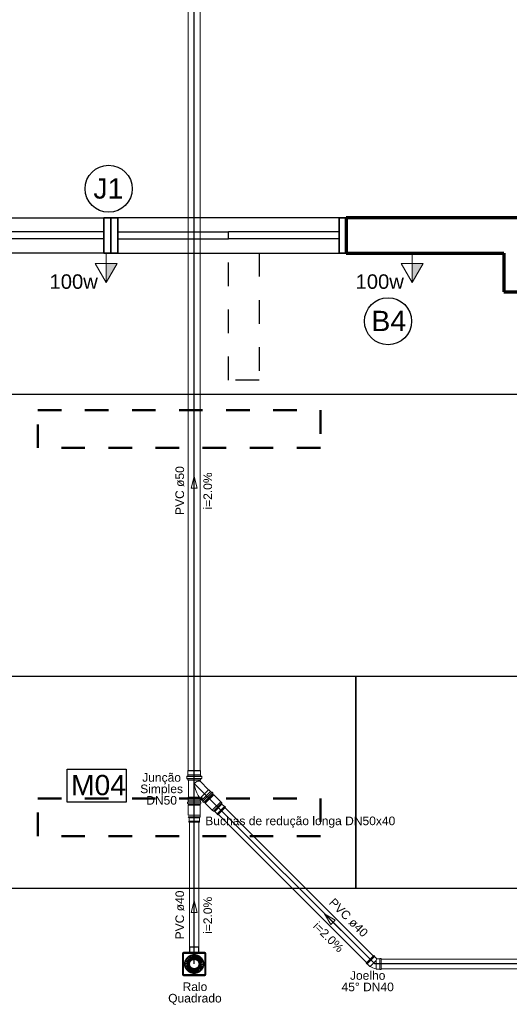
# Model space of a CAD drawing. Header units: metres. Extents: x -32 to 570, y -81 to 66.
# Tile 7 of 27: x -9.27 to -7.19, y -5.73 to -1.54. Entities that reach past the tile are written whole.
import ezdxf

# ---------------------------------------------------------------- set-up
doc = ezdxf.new("R2010")
doc.units = ezdxf.units.M
doc.linetypes.add('_Tracejado pequeno', pattern=[0.00225, 0.0015, -0.00075])
doc.linetypes.add('_Traço Ponto', pattern=[0.015, 0.01, -0.0025, 0, -0.0025])
for name, color, linetype, lineweight in [('A-ANNO-NOTE', 131, 'Continuous', 9), ('A-DETL', 90, 'Continuous', 25), ('A-GLAZ', 151, 'Continuous', 25), ('A-WALL', 113, 'Continuous', 25), ('CV-Textos coluna', 7, 'Continuous', 20), ('G-ANNO-TEXT', 231, 'Continuous', 9), ('Q-CASE', 31, 'Continuous', 25), ('Simbolos', 5, 'Continuous', 0), ('Simbolos_int', 174, 'Continuous', 5), ('TQ-Sentido tubo', 9, 'Continuous', 20), ('TQ-Seção tubo', 5, 'Continuous', 20), ('TQ-Tubos detalhe', 3, 'Continuous', 30)]:
    doc.layers.add(name, color=color, linetype=linetype, lineweight=lineweight)
doc.layers.add('sanitário', color=2, linetype='Continuous')
doc.layers.add('Tinterno', color=9, linetype='Continuous')
doc.styles.add('Arial', font='arial.ttf', dxfattribs={"height": 0.049177})
doc.styles.add('Arial_1', font='arial.ttf', dxfattribs={"height": 0.061471})
doc.styles.add('Arial_6', font='arial.ttf', dxfattribs={"height": 0.086059})

# ---------------------------------------------------------------- blocks, each defined once
blk = doc.blocks.new('grq100mp')
at = {"layer": 'Tinterno'}
for p, q in [((-47.1, -44.1), (-47.1, 44.1)), ((-44.1, 47.1), (44.1, 47.1)), ((47.1, -44.1), (47.1, 44.1)), ((-40, 0.8), (-20, 0.8)), ((-39.3, 7.5), (-19.7, 3.3)), ((-38.9, 9.1), (-19.4, 5)), ((-36.9, 15.5), (-18.6, 7.4)), ((-36.2, 17), (-17.9, 8.9)), ((-32.9, 22.8), (-16.7, 11.1)), ((-31.9, 24.2), (-15.7, 12.4)), ((-27.4, 29.2), (-14, 14.3)), ((-26.1, 30.3), (-12.7, 15.4)), ((-20.7, 34.2), (-10.7, 16.9)), ((-19.3, 35.1), (-9.3, 17.7)), ((-13.2, 37.8), (-7, 18.7)), ((-11.5, 38.3), (-5.4, 19.3)), ((-5, 39.7), (-2.9, 19.8)), ((-3.3, 39.9), (-1.2, 20)), ((3.3, 39.9), (1.2, 20)), ((5, 39.7), (2.9, 19.8)), ((11.6, 38.3), (5.4, 19.3)), ((13.2, 37.8), (7, 18.7)), ((19.3, 35.1), (9.3, 17.7)), ((20.7, 34.2), (10.7, 16.9)), ((26.1, 30.3), (12.7, 15.4)), ((27.4, 29.2), (14, 14.3)), ((31.9, 24.2), (15.7, 12.4)), ((32.9, 22.8), (16.7, 11.1)), ((36.2, 17), (17.9, 8.9)), ((36.9, 15.5), (18.6, 7.4)), ((38.9, 9.1), (19.4, 5)), ((39.3, 7.5), (19.7, 3.3)), ((40, 0.8), (20, 0.8)), ((-40, -0.9), (-20, -0.9)), ((-39.3, -7.5), (-19.7, -3.3)), ((-38.9, -9.1), (-19.4, -5)), ((-36.9, -15.5), (-18.6, -7.4)), ((-36.2, -17), (-17.9, -8.9)), ((-32.9, -22.8), (-16.7, -11.1)), ((-31.9, -24.2), (-15.7, -12.4)), ((-27.4, -29.2), (-14, -14.3)), ((-26.1, -30.3), (-12.7, -15.4)), ((-20.7, -34.2), (-10.7, -16.9)), ((-19.3, -35.1), (-9.3, -17.7)), ((-13.2, -37.8), (-7, -18.7)), ((-11.6, -38.3), (-5.4, -19.3)), ((-5, -39.7), (-2.9, -19.8)), ((-3.3, -39.9), (-1.2, -20)), ((3.3, -39.9), (1.2, -20)), ((5, -39.7), (2.9, -19.8)), ((11.5, -38.3), (5.4, -19.3)), ((13.2, -37.8), (7, -18.7)), ((19.3, -35.1), (9.3, -17.7)), ((20.7, -34.2), (10.7, -16.9)), ((26.1, -30.3), (12.7, -15.4)), ((27.4, -29.2), (14, -14.3)), ((31.9, -24.2), (15.7, -12.4)), ((32.9, -22.8), (16.7, -11.1)), ((36.2, -17), (17.9, -8.9)), ((36.9, -15.5), (18.6, -7.4)), ((38.9, -9.1), (19.4, -5)), ((39.3, -7.5), (19.7, -3.3)), ((40, -0.9), (20, -0.9)), ((-44.1, -47.1), (44.1, -47.1))]:
    blk.add_line(p, q, dxfattribs=at)
for centre, radius, start, end in [((-44.1, 44.1), 3, 90, 180), ((44.1, 44.1), 3, 0, 90), ((0, 0), 40, 169.2176, 178.7824), ((0, 0), 39, 169.2489, 178.7511), ((0, 0), 40, 157.2176, 166.7824), ((0, 0), 39, 157.2489, 166.7511), ((0, 0), 40, 145.2176, 154.7824), ((0, 0), 39, 145.2489, 154.7511), ((0, 0), 40, 133.2176, 142.7824), ((0, 0), 39, 133.2489, 142.7511), ((0, 0), 40, 121.2176, 130.7824), ((0, 0), 39, 121.2489, 130.7511), ((0, 0), 21, 170.3197, 177.6803), ((0, 0), 21, 158.3197, 165.6803), ((0, 0), 20, 170.4358, 177.5642), ((0, 0), 20, 158.4358, 165.5642), ((0, 0), 40, 109.2176, 118.7824), ((0, 0), 39, 109.2489, 118.7511), ((0, 0), 21, 146.3197, 153.6803), ((0, 0), 20, 146.4358, 153.5642), ((0, 0), 21, 134.3197, 141.6803), ((0, 0), 20, 134.4358, 141.5642), ((0, 0), 21, 122.3197, 129.6803), ((0, 0), 20, 122.4358, 129.5642), ((0, 0), 40, 97.2176, 106.7824), ((0, 0), 39, 97.2489, 106.7511), ((0, 0), 21, 110.3197, 117.6803), ((0, 0), 20, 110.4358, 117.5642), ((0, 0), 21, 98.3197, 105.6803), ((0, 0), 20, 98.4358, 105.5642), ((0, 0), 40, 85.2176, 94.7824), ((0, 0), 39, 85.2489, 94.7511), ((0, 0), 21, 86.3197, 93.6803), ((0, 0), 20, 86.4358, 93.5642), ((0, 0), 20, 74.4358, 81.5642), ((0, 0), 21, 74.3197, 81.6803), ((0, 0), 39, 73.2489, 82.7511), ((0, 0), 40, 73.2176, 82.7824), ((0, 0), 20, 62.4358, 69.5642), ((0, 0), 21, 62.3197, 69.6803), ((0, 0), 20, 50.4358, 57.5642), ((0, 0), 21, 50.3197, 57.6803), ((0, 0), 39, 61.2489, 70.7511), ((0, 0), 40, 61.2176, 70.7824), ((0, 0), 20, 38.4358, 45.5642), ((0, 0), 21, 38.3197, 45.6803), ((0, 0), 20, 26.4358, 33.5642), ((0, 0), 21, 26.3197, 33.6803), ((0, 0), 20, 14.4358, 21.5642), ((0, 0), 21, 14.3197, 21.6803), ((0, 0), 20, 2.4358, 9.5642), ((0, 0), 39, 49.2489, 58.7511), ((0, 0), 40, 49.2176, 58.7824), ((0, 0), 21, 2.3197, 9.6803), ((0, 0), 39, 37.2489, 46.7511), ((0, 0), 40, 37.2176, 46.7824), ((0, 0), 39, 25.2489, 34.7511), ((0, 0), 40, 25.2176, 34.7824), ((0, 0), 39, 13.2489, 22.7511), ((0, 0), 40, 13.2176, 22.7824), ((0, 0), 39, 1.2489, 10.7511), ((0, 0), 40, 1.2176, 10.7824), ((0, 0), 40, 181.2176, 190.7824), ((0, 0), 39, 181.2489, 190.7511), ((0, 0), 40, 193.2176, 202.7824), ((0, 0), 39, 193.2489, 202.7511), ((0, 0), 40, 205.2176, 214.7824), ((0, 0), 39, 205.2489, 214.7511), ((0, 0), 40, 217.2176, 226.7824), ((0, 0), 39, 217.2489, 226.7511), ((0, 0), 40, 229.2176, 238.7824), ((0, 0), 39, 229.2489, 238.7511), ((0, 0), 21, 182.3197, 189.6803), ((0, 0), 21, 194.3197, 201.6803), ((0, 0), 20, 182.4358, 189.5642), ((0, 0), 20, 194.4358, 201.5642), ((0, 0), 40, 241.2176, 250.7824), ((0, 0), 21, 206.3197, 213.6803), ((0, 0), 39, 241.2489, 250.7511), ((0, 0), 20, 206.4358, 213.5642), ((0, 0), 21, 218.3197, 225.6803), ((0, 0), 20, 218.4358, 225.5642), ((0, 0), 21, 230.3197, 237.6803), ((0, 0), 20, 230.4358, 237.5642), ((0, 0), 40, 253.2176, 262.7824), ((0, 0), 39, 253.2489, 262.7511), ((0, 0), 21, 242.3197, 249.6803), ((0, 0), 20, 242.4358, 249.5642), ((0, 0), 21, 254.3197, 261.6803), ((0, 0), 20, 254.4358, 261.5642), ((0, 0), 40, 265.2176, 274.7824), ((0, 0), 39, 265.2489, 274.7511), ((0, 0), 21, 266.3197, 273.6803), ((0, 0), 20, 266.4358, 273.5642), ((0, 0), 20, 278.4358, 285.5642), ((0, 0), 21, 278.3197, 285.6803), ((0, 0), 39, 277.2489, 286.7511), ((0, 0), 40, 277.2176, 286.7824), ((0, 0), 20, 290.4358, 297.5642), ((0, 0), 21, 290.3197, 297.6803), ((0, 0), 20, 302.4358, 309.5642), ((0, 0), 21, 302.3197, 309.6803), ((0, 0), 39, 289.2489, 298.7511), ((0, 0), 40, 289.2176, 298.7824), ((0, 0), 20, 314.4358, 321.5642), ((0, 0), 21, 314.3197, 321.6803), ((0, 0), 20, 326.4358, 333.5642), ((0, 0), 21, 326.3197, 333.6803), ((0, 0), 20, 338.4358, 345.5642), ((0, 0), 21, 338.3197, 345.6803), ((0, 0), 20, 350.4358, 357.5642), ((0, 0), 39, 301.2489, 310.7511), ((0, 0), 21, 350.3197, 357.6803), ((0, 0), 40, 301.2176, 310.7824), ((0, 0), 39, 313.2489, 322.7511), ((0, 0), 40, 313.2176, 322.7824), ((0, 0), 39, 325.2489, 334.7511), ((0, 0), 40, 325.2176, 334.7824), ((0, 0), 39, 337.2489, 346.7511), ((0, 0), 40, 337.2176, 346.7824), ((0, 0), 39, 349.2489, 358.7511), ((0, 0), 40, 349.2176, 358.7824), ((-44.1, -44.1), 3, 180, 270), ((44.1, -44.1), 3, 270, 0)]:
    blk.add_arc(centre, radius, start, end, dxfattribs=at)

msp = doc.modelspace()

# ---------------------------------------------------------------- hatches: boundary and pattern name
at = {"layer": 'A-ANNO-NOTE'}
for points in [[(-8.9024, -2.5815), (-8.8559, -2.5815), (-8.9024, -2.6621)], [(-7.6024, -2.5815), (-7.5559, -2.5815), (-7.6024, -2.6621)]]:
    msp.add_hatch(color=253, dxfattribs=at).paths.add_polyline_path(points, flags=0)

# ---------------------------------------------------------------- linework, layer by layer
at = {"layer": 'A-ANNO-NOTE', "color": 253}
for p, q in [((-8.9024, -2.5815), (-8.9024, -2.5371)), ((-7.6024, -2.5815), (-7.6024, -2.5371)), ((-8.9024, -2.6621), (-8.9489, -2.5815)), ((-8.9489, -2.5815), (-8.8559, -2.5815)), ((-8.9024, -2.6621), (-8.8559, -2.5815)), ((-8.9024, -2.5815), (-8.9024, -2.6621)), ((-8.9024, -2.6621), (-8.8559, -2.5815)), ((-8.8559, -2.5815), (-8.9024, -2.5815)), ((-7.6024, -2.6621), (-7.6489, -2.5815)), ((-7.6489, -2.5815), (-7.5559, -2.5815)), ((-7.6024, -2.6621), (-7.5559, -2.5815)), ((-7.6024, -2.5815), (-7.6024, -2.6621)), ((-7.6024, -2.6621), (-7.5559, -2.5815)), ((-7.5559, -2.5815), (-7.6024, -2.5815))]:
    msp.add_line(p, q, dxfattribs=at)
at = {"layer": 'A-DETL', "color": 252, "linetype": '_Tracejado pequeno'}
for p, q in [((-8.3824, -2.5371), (-8.2524, -2.5371)), ((-8.3824, -3.0771), (-8.3824, -2.5371)), ((-8.2524, -2.5371), (-8.2524, -3.0771)), ((-8.2524, -3.0771), (-8.3824, -3.0771))]:
    msp.add_line(p, q, dxfattribs=at)
at = {"layer": 'A-DETL', "color": 252, "linetype": '_Traço Ponto', "lineweight": 50}
for p, q in [((-9.1924, -3.2051), (-7.9924, -3.2051)), ((-9.1924, -3.3651), (-9.1924, -3.2051)), ((-7.9924, -3.2051), (-7.9924, -3.3651)), ((-7.9924, -3.3651), (-9.1924, -3.3651)), ((-9.1924, -4.8551), (-7.9924, -4.8551)), ((-9.1924, -5.0151), (-9.1924, -4.8551)), ((-7.9924, -4.8551), (-7.9924, -5.0151)), ((-7.9924, -5.0151), (-9.1924, -5.0151))]:
    msp.add_line(p, q, dxfattribs=at)
at = {"layer": 'A-DETL', "color": 252}
for p, q in [((-9.0674, -4.7304), (-8.8174, -4.7304)), ((-9.0674, -4.8704), (-9.0674, -4.7304)), ((-8.8174, -4.7304), (-8.8174, -4.8704)), ((-8.8174, -4.8704), (-9.0674, -4.8704))]:
    msp.add_line(p, q, dxfattribs=at)
for centre in [(-8.8917, -2.2638), (-7.705, -2.8268)]:
    msp.add_circle(centre, 0.1, dxfattribs=at)
at = {"layer": 'A-GLAZ', "color": 253}
for p, q in [((-9.8524, -2.3871), (-8.9124, -2.3871)), ((-7.9124, -2.3871), (-8.8524, -2.3871)), ((-8.9124, -2.4471), (-9.3824, -2.4471)), ((-8.9124, -2.4771), (-8.9124, -2.4471)), ((-8.8524, -2.4771), (-8.8524, -2.4471)), ((-8.8524, -2.4471), (-8.3824, -2.4471)), ((-8.3824, -2.4771), (-8.3824, -2.4471)), ((-7.9124, -2.4471), (-8.3824, -2.4471)), ((-8.3824, -2.4771), (-8.3824, -2.4471)), ((-7.9124, -2.4771), (-7.9124, -2.4471)), ((-8.9124, -2.4771), (-9.3824, -2.4771)), ((-8.8524, -2.4771), (-8.3824, -2.4771)), ((-7.9124, -2.4771), (-8.3824, -2.4771)), ((-8.9124, -2.5371), (-9.8524, -2.5371)), ((-8.8524, -2.5371), (-7.9124, -2.5371))]:
    msp.add_line(p, q, dxfattribs=at)
at = {"layer": 'A-GLAZ', "color": 253, "lineweight": 35}
for p, q in [((-8.9124, -2.3871), (-8.8824, -2.3871)), ((-8.9124, -2.5371), (-8.9124, -2.3871)), ((-8.8824, -2.3871), (-8.8824, -2.5371)), ((-8.8524, -2.3871), (-8.8824, -2.3871)), ((-8.8824, -2.3871), (-8.8824, -2.5371)), ((-8.8524, -2.5371), (-8.8524, -2.3871)), ((-7.9124, -2.3871), (-7.9124, -2.5371)), ((-7.8824, -2.3871), (-7.9124, -2.3871)), ((-7.8824, -2.5371), (-7.8824, -2.3871)), ((-8.8824, -2.5371), (-8.9124, -2.5371)), ((-8.8824, -2.5371), (-8.8524, -2.5371)), ((-7.9124, -2.5371), (-7.8824, -2.5371))]:
    msp.add_line(p, q, dxfattribs=at)
at = {"layer": 'A-WALL', "color": 253, "lineweight": 70}
for p, q in [((-6.4424, -2.3871), (-7.8824, -2.3871)), ((-7.8824, -2.3871), (-7.8824, -2.5371)), ((-7.8824, -2.5371), (-7.2124, -2.5371)), ((-7.2124, -2.5371), (-7.2124, -2.7021)), ((-7.2124, -2.7021), (-6.7924, -2.7021))]:
    msp.add_line(p, q, dxfattribs=at)
at = {"layer": 'Q-CASE', "color": 253}
for p, q in [((-9.7424, -3.1371), (-4.9924, -3.1371)), ((-7.8424, -4.3371), (-9.7424, -4.3371)), ((-5.9424, -4.3371), (-7.8424, -4.3371)), ((-7.8424, -4.3371), (-7.8424, -5.2371)), ((-7.8424, -5.2371), (-7.8424, -4.3371)), ((-9.7424, -5.2371), (-7.8424, -5.2371)), ((-7.8424, -5.2371), (-5.9424, -5.2371))]:
    msp.add_line(p, q, dxfattribs=at)
at = {"layer": 'sanitário', "color": 253}
msp.add_line((-7.7617, -5.5589), (-8.5283, -4.7922), dxfattribs=at)
at = {"layer": 'Simbolos', "color": 5, "ltscale": 0.015}
for p, q in [((-8.5537, -4.736), (-8.5537, -1.3892)), ((-8.503, -4.736), (-8.503, -1.3892))]:
    msp.add_line(p, q, dxfattribs=at)
at = {"layer": 'Simbolos', "color": 5}
for p, q in [((-8.5601, -4.7705), (-8.5601, -4.7617)), ((-8.5592, -4.7607), (-8.5566, -4.7605)), ((-8.4975, -4.7617), (-8.5591, -4.7617)), ((-8.4975, -4.7705), (-8.5591, -4.7705)), ((-8.5557, -4.7548), (-8.5555, -4.7546)), ((-8.5557, -4.7595), (-8.5557, -4.7548)), ((-8.5555, -4.7378), (-8.5537, -4.736)), ((-8.5555, -4.7378), (-8.5555, -4.7546)), ((-8.503, -4.736), (-8.5537, -4.736)), ((-8.5012, -4.7378), (-8.503, -4.736)), ((-8.5012, -4.7378), (-8.5012, -4.7546)), ((-8.501, -4.7548), (-8.5012, -4.7546)), ((-8.501, -4.7595), (-8.501, -4.7548)), ((-8.4975, -4.7607), (-8.5001, -4.7605)), ((-8.4965, -4.7705), (-8.4965, -4.7617)), ((-8.5594, -4.7714), (-8.5564, -4.7722)), ((-8.5557, -4.7775), (-8.5557, -4.7732)), ((-8.501, -4.7775), (-8.5557, -4.7775)), ((-8.501, -4.7775), (-8.501, -4.7732)), ((-8.4973, -4.7714), (-8.5003, -4.7722)), ((-8.396, -4.8923), (-8.4283, -4.9246)), ((-8.4158, -4.8689), (-8.4109, -4.8739)), ((-8.4109, -4.8739), (-8.4109, -4.8781)), ((-8.4103, -4.8795), (-8.4003, -4.8895)), ((-8.4003, -4.8895), (-8.3989, -4.8895)), ((-8.3989, -4.8895), (-8.396, -4.8923)), ((-8.5537, -4.9167), (-8.5537, -4.9237)), ((-8.5537, -4.933), (-8.5507, -4.936)), ((-8.5501, -4.9374), (-8.5501, -4.9515)), ((-8.5065, -4.9374), (-8.5065, -4.9515)), ((-8.503, -4.933), (-8.506, -4.936)), ((-8.503, -4.926), (-8.503, -4.933)), ((-8.4517, -4.9048), (-8.4467, -4.9097)), ((-8.4467, -4.9097), (-8.4425, -4.9097)), ((-8.4411, -4.9103), (-8.4311, -4.9203)), ((-8.4311, -4.9203), (-8.4311, -4.9217)), ((-8.4311, -4.9217), (-8.4283, -4.9246)), ((-8.5501, -4.9515), (-8.5511, -4.9525)), ((-8.5511, -4.9525), (-8.5511, -4.9565)), ((-8.5055, -4.9565), (-8.5511, -4.9565)), ((-8.5065, -4.9515), (-8.5055, -4.9525)), ((-8.5055, -4.9525), (-8.5055, -4.9565)), ((-8.5782, -5.514), (-8.5782, -5.6038)), ((-8.5732, -5.509), (-8.4834, -5.509)), ((-8.5731, -5.6012), (-8.5731, -5.5167)), ((-8.5706, -5.5142), (-8.4861, -5.5142)), ((-8.5472, -5.488), (-8.5472, -5.509)), ((-8.5457, -5.4865), (-8.5109, -5.4865)), ((-8.5094, -5.488), (-8.5094, -5.509)), ((-8.4836, -5.6012), (-8.4836, -5.5167)), ((-8.4784, -5.514), (-8.4784, -5.6038)), ((-8.5706, -5.6037), (-8.4861, -5.6037)), ((-8.5732, -5.6088), (-8.4834, -5.6088))]:
    msp.add_line(p, q, dxfattribs=at)
at = {"layer": 'Simbolos'}
for p, q in [((-8.5532, -4.8499), (-8.5532, -4.7775)), ((-8.5035, -4.7816), (-8.5035, -4.7775)), ((-8.4671, -4.8182), (-8.5032, -4.7822)), ((-8.5543, -4.855), (-8.5532, -4.854)), ((-8.554, -4.8513), (-8.554, -4.8499)), ((-8.5532, -4.8499), (-8.554, -4.8499)), ((-8.5532, -4.8513), (-8.554, -4.8513)), ((-8.5532, -4.854), (-8.5532, -4.8513)), ((-8.4847, -4.8728), (-8.4478, -4.8359)), ((-8.4656, -4.8182), (-8.4671, -4.8182)), ((-8.4587, -4.8251), (-8.4656, -4.8182)), ((-8.4586, -4.8251), (-8.4587, -4.8251)), ((-8.4543, -4.8293), (-8.4586, -4.8251)), ((-8.4527, -4.8285), (-8.4537, -4.8294)), ((-8.4488, -4.8318), (-8.4521, -4.8285)), ((-8.4487, -4.8325), (-8.4494, -4.8337)), ((-8.4478, -4.8359), (-8.4494, -4.8343)), ((-8.5567, -4.8765), (-8.5567, -4.8719)), ((-8.5563, -4.877), (-8.5548, -4.8773)), ((-8.5562, -4.8714), (-8.5549, -4.8713)), ((-8.5545, -4.8648), (-8.5543, -4.8647)), ((-8.5545, -4.8708), (-8.5545, -4.8648)), ((-8.5545, -4.88), (-8.5545, -4.8778)), ((-8.5545, -4.88), (-8.5022, -4.88)), ((-8.5022, -4.88), (-8.5545, -4.88)), ((-8.5543, -4.8647), (-8.5543, -4.855)), ((-8.5024, -4.8647), (-8.5024, -4.8567)), ((-8.5022, -4.8648), (-8.5024, -4.8647)), ((-8.5022, -4.8708), (-8.5022, -4.8648)), ((-8.5022, -4.88), (-8.5022, -4.8778)), ((-8.5004, -4.877), (-8.5019, -4.8773)), ((-8.5005, -4.8714), (-8.5017, -4.8713)), ((-8.4955, -4.8619), (-8.5011, -4.8562)), ((-8.5, -4.8765), (-8.5, -4.8719)), ((-8.4955, -4.862), (-8.4955, -4.8619)), ((-8.4913, -4.8663), (-8.4955, -4.862)), ((-8.4921, -4.8679), (-8.4912, -4.8669)), ((-8.4888, -4.8718), (-8.4921, -4.8685)), ((-8.4881, -4.8719), (-8.4869, -4.8712)), ((-8.4847, -4.8728), (-8.4863, -4.8712)), ((-7.7669, -5.5254), (-8.398, -4.8943)), ((-7.7952, -5.5537), (-8.4263, -4.9226)), ((-8.5483, -4.9565), (-8.5483, -5.509)), ((-8.5083, -4.9565), (-8.5083, -5.509)), ((-7.765, -5.5234), (-7.7972, -5.5557)), ((-7.7965, -5.5549), (-7.7657, -5.5241)), ((-7.765, -5.5234), (-7.7622, -5.5262)), ((-7.7972, -5.5557), (-7.7945, -5.5584)), ((-7.7945, -5.5584), (-7.793, -5.5584)), ((-7.793, -5.5584), (-7.7825, -5.5689)), ((-7.7622, -5.5262), (-7.7622, -5.5277)), ((-7.7622, -5.5277), (-7.7527, -5.5372)), ((-7.7392, -5.5372), (-7.7527, -5.5372)), ((-7.7382, -5.5362), (-7.7392, -5.5372)), ((-7.7342, -5.5362), (-7.7382, -5.5362)), ((-7.7342, -5.5362), (-7.7342, -5.5817)), ((-7.7342, -5.5389), (-5.7782, -5.5389)), ((-7.7825, -5.5689), (-7.7807, -5.5689)), ((-7.7542, -5.5807), (-7.7555, -5.5794)), ((-7.7392, -5.5807), (-7.7542, -5.5807)), ((-7.7382, -5.5817), (-7.7392, -5.5807)), ((-7.7342, -5.5817), (-7.7382, -5.5817)), ((-7.7342, -5.5789), (-5.7782, -5.5789))]:
    msp.add_line(p, q, dxfattribs=at)
at = {"layer": 'Simbolos', "color": 5, "linetype": 'Continuous'}
for p, q in [((-8.4829, -4.871), (-8.4496, -4.8377)), ((-8.4496, -4.8377), (-8.4491, -4.8372)), ((-8.4491, -4.8372), (-8.4455, -4.8392)), ((-8.4455, -4.8392), (-8.4158, -4.8689)), ((-8.5537, -4.884), (-8.5526, -4.88)), ((-8.5537, -4.926), (-8.5537, -4.884)), ((-8.5526, -4.88), (-8.5519, -4.88)), ((-8.5519, -4.88), (-8.5048, -4.88)), ((-8.5048, -4.88), (-8.5041, -4.88)), ((-8.5041, -4.88), (-8.503, -4.884)), ((-8.503, -4.884), (-8.503, -4.926)), ((-8.4834, -4.8715), (-8.4829, -4.871)), ((-8.4814, -4.8751), (-8.4834, -4.8715)), ((-8.4517, -4.9048), (-8.4814, -4.8751))]:
    msp.add_line(p, q, dxfattribs=at)
at = {"layer": 'Simbolos', "color": 5}
for centre, radius, start, end in [((-8.5591, -4.7617), 0.001, 95, 180), ((-8.5591, -4.7705), 0.001, 180, 255), ((-8.5567, -4.7595), 0.001, 275, 0), ((-8.5, -4.7595), 0.001, 180, 265), ((-8.4975, -4.7617), 0.001, 0, 85), ((-8.4975, -4.7705), 0.001, 285, 0), ((-8.5567, -4.7732), 0.001, 0, 75), ((-8.5, -4.7732), 0.001, 105, 180), ((-8.4089, -4.8781), 0.002, 180, 225), ((-8.5521, -4.9374), 0.002, 0, 45), ((-8.5045, -4.9374), 0.002, 135, 180), ((-8.4425, -4.9117), 0.002, 45, 90), ((-8.5732, -5.514), 0.005, 90, 180), ((-8.5706, -5.5167), 0.0025, 90, 180), ((-8.5457, -5.488), 0.0015, 90, 180), ((-8.5109, -5.488), 0.0015, 360, 90), ((-8.4861, -5.5167), 0.0025, 360, 90), ((-8.4834, -5.514), 0.005, 360, 90), ((-8.5732, -5.6038), 0.005, 180, 270), ((-8.5706, -5.6012), 0.0025, 180, 270), ((-8.4861, -5.6012), 0.0025, 270, 360), ((-8.4834, -5.6038), 0.005, 270, 360)]:
    msp.add_arc(centre, radius, start, end, dxfattribs=at)
at = {"layer": 'Simbolos'}
for centre, radius, start, end in [((-8.5015, -4.8155), 0.0355, 123.304, 139.022), ((-8.4357, -4.7834), 0.0931, 185.414, 196.462), ((-8.3795, -4.767), 0.1516, 196.433, 207.74), ((-8.5041, -4.8144), 0.0332, 104.103, 120.733), ((-8.506, -4.8065), 0.025, 84.938, 104.103), ((-8.5102, -4.8158), 0.0348, 78.722, 79.429), ((-8.5027, -4.7816), 0.000735, 180, 225), ((-8.3795, -4.767), 0.1516, 207.74, 216.056), ((-8.4541, -4.829), 0.00049, 225, 310.0003), ((-8.4524, -4.8289), 0.00049, 45, 130), ((-8.449, -4.8339), 0.00049, 150, 225), ((-8.4492, -4.8322), 0.00049, 330, 45), ((-8.5562, -4.8719), 0.00049, 95, 180), ((-8.5562, -4.8765), 0.00049, 180, 255), ((-8.5549, -4.8708), 0.00049, 274.9997, 360), ((-8.5549, -4.8778), 0.00049, 360, 75), ((-8.5016, -4.8567), 0.000735, 45, 180), ((-8.5017, -4.8708), 0.00049, 180, 265), ((-8.5017, -4.8778), 0.00049, 105, 180), ((-8.5005, -4.8719), 0.00049, 360, 85), ((-8.5005, -4.8765), 0.00049, 284.9999, 360), ((-8.4917, -4.8683), 0.00049, 140, 225), ((-8.4916, -4.8665), 0.00049, 319.9996, 45), ((-8.4884, -4.8714), 0.00049, 225, 300.0001), ((-8.4867, -4.8716), 0.00049, 45, 120), ((-7.7465, -5.5219), 0.0584, 233.933, 261.067)]:
    msp.add_arc(centre, radius, start, end, dxfattribs=at)
at = {"layer": 'Simbolos_int'}
for p, q in [((-8.5557, -4.7548), (-8.501, -4.7548)), ((-8.501, -4.7604), (-8.5557, -4.7604)), ((-8.5555, -4.7378), (-8.5012, -4.7378)), ((-8.5012, -4.7546), (-8.5555, -4.7546)), ((-8.501, -4.7724), (-8.5557, -4.7724)), ((-8.5035, -4.7775), (-8.5532, -4.7775)), ((-8.5065, -4.8499), (-8.5532, -4.8499)), ((-8.5054, -4.8513), (-8.5532, -4.8513)), ((-8.5037, -4.854), (-8.5532, -4.854)), ((-8.4671, -4.8182), (-8.5033, -4.8545)), ((-8.4587, -4.8251), (-8.4955, -4.8619)), ((-8.4586, -4.8251), (-8.4955, -4.862)), ((-8.491, -4.8665), (-8.4541, -4.8296)), ((-8.4866, -4.8709), (-8.4497, -4.8341)), ((-8.4455, -4.8392), (-8.4814, -4.8751)), ((-8.5545, -4.8712), (-8.5022, -4.8712)), ((-8.5545, -4.8774), (-8.5022, -4.8774)), ((-8.5024, -4.8647), (-8.5543, -4.8647)), ((-8.503, -4.884), (-8.5537, -4.884)), ((-8.4158, -4.8689), (-8.4517, -4.9048)), ((-8.4109, -4.8739), (-8.4467, -4.9097)), ((-8.4103, -4.8795), (-8.4411, -4.9103)), ((-8.4003, -4.8895), (-8.4311, -4.9203)), ((-8.3989, -4.8895), (-8.4311, -4.9217)), ((-8.503, -4.926), (-8.5537, -4.926)), ((-8.503, -4.933), (-8.5537, -4.933)), ((-8.5065, -4.9374), (-8.5501, -4.9374)), ((-8.5055, -4.9525), (-8.5511, -4.9525)), ((-8.5065, -4.9515), (-8.5501, -4.9515)), ((-8.5757, -5.515), (-8.5757, -5.6028)), ((-8.5722, -5.5115), (-8.4844, -5.5115)), ((-8.5472, -5.488), (-8.5094, -5.488)), ((-8.4809, -5.515), (-8.4809, -5.6028)), ((-7.7622, -5.5277), (-7.793, -5.5584)), ((-7.7807, -5.5689), (-7.7555, -5.5437)), ((-7.7555, -5.5437), (-7.7542, -5.5409)), ((-7.7555, -5.5437), (-7.7555, -5.5794)), ((-7.7542, -5.5409), (-7.7527, -5.5372)), ((-7.7392, -5.5807), (-7.7392, -5.5372)), ((-8.5722, -5.6063), (-8.4844, -5.6063))]:
    msp.add_line(p, q, dxfattribs=at)
for centre, start, end in [((-8.5722, -5.515), 90, 180), ((-8.4844, -5.515), 360, 90), ((-8.5722, -5.6028), 180, 270), ((-8.4844, -5.6028), 270, 360)]:
    msp.add_arc(centre, 0.0035, start, end, dxfattribs=at)
at = {"layer": 'TQ-Sentido tubo', "color": 7}
for points in [[(-8.5283, -3.5863), (-8.5283, -3.4863), (-8.5158, -3.5363), (-8.5408, -3.5363), (-8.5283, -3.4863)], [(-8.5283, -5.3902), (-8.5283, -5.2902), (-8.5158, -5.3402), (-8.5408, -5.3402), (-8.5283, -5.2902)], [(-7.9037, -5.4169), (-7.9744, -5.3462), (-7.9479, -5.3904), (-7.9302, -5.3727), (-7.9744, -5.3462)]]:
    msp.add_lwpolyline(points, dxfattribs=at)
at = {"layer": 'TQ-Seção tubo', "color": 253}
for p, q in [((-8.4486, -4.8374), (-8.4489, -4.837)), ((-8.4832, -4.872), (-8.4836, -4.8717))]:
    msp.add_line(p, q, dxfattribs=at)
at = {"layer": 'TQ-Tubos detalhe'}
for p, q in [((-8.5283, -5.5589), (-8.5283, -1.3892)), ((-8.5254, -4.7952), (-7.7617, -5.5589)), ((-5.7283, -5.5589), (-7.7617, -5.5589))]:
    msp.add_line(p, q, dxfattribs=at)

# ---------------------------------------------------------------- block references
at = {"layer": 'Simbolos_int', "xscale": -0.0009999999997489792, "yscale": 0.0009999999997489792, "zscale": 0.0009999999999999, "rotation": 90}
msp.add_blockref('grq100mp', (-8.5283, -5.5589), dxfattribs=at)

# ---------------------------------------------------------------- texts
at = {"layer": 'A-ANNO-NOTE', "color": 253, "style": 'Arial_1'}
for p in [(-9.1429, -2.6889), (-7.8429, -2.6889)]:
    msp.add_text('100w', height=0.06147, rotation=360, dxfattribs=at).set_placement(p)
at = {"layer": 'CV-Textos coluna', "char_height": 0.0366, "attachment_point": 8, "line_spacing_factor": 0.798, "style": 'Arial'}
for s, insert, width, rotation in [('PVC ø50', (-8.5704, -3.5466), 0.238355, 90), ('i=2.0%', (-8.452, -3.5483), 0.131757, 90), ('PVC ø40', (-8.5704, -5.3505), 0.238355, 90), ('i=2.0%', (-8.452, -5.3522), 0.131757, 90), ('PVC ø40', (-7.8861, -5.375), 0.238355, 315), ('i=2.0%', (-7.971, -5.4576), 0.131757, 315)]:
    msp.add_mtext(s, dxfattribs=dict(at, insert=insert, width=width, rotation=rotation))
at = {"layer": 'CV-Textos coluna', "char_height": 0.036599, "attachment_point": 8, "line_spacing_factor": 0.798, "style": 'Arial'}
for s, insert, width in [('Junção Simples DN50 ', (-8.6668, -4.882), 0.238355), ('Buchas de redução longa DN50x40 ', (-8.0777, -4.9801), 0.997176), ('Joelho 45° DN40', (-7.7914, -5.6752), 0.238355), ('Ralo Quadrado ', (-8.5252, -5.7325), 0.238355)]:
    msp.add_mtext(s, dxfattribs=dict(at, insert=insert, width=width))
at = {"layer": 'G-ANNO-TEXT', "color": 253, "style": 'Arial_6'}
for s, p in [('J1', (-8.9564, -2.3055)), ('B4', (-7.7753, -2.8685)), ('M04', (-9.0518, -4.8413))]:
    msp.add_text(s, height=0.08606, dxfattribs=at).set_placement(p)

doc.saveas('drawing.dxf')
